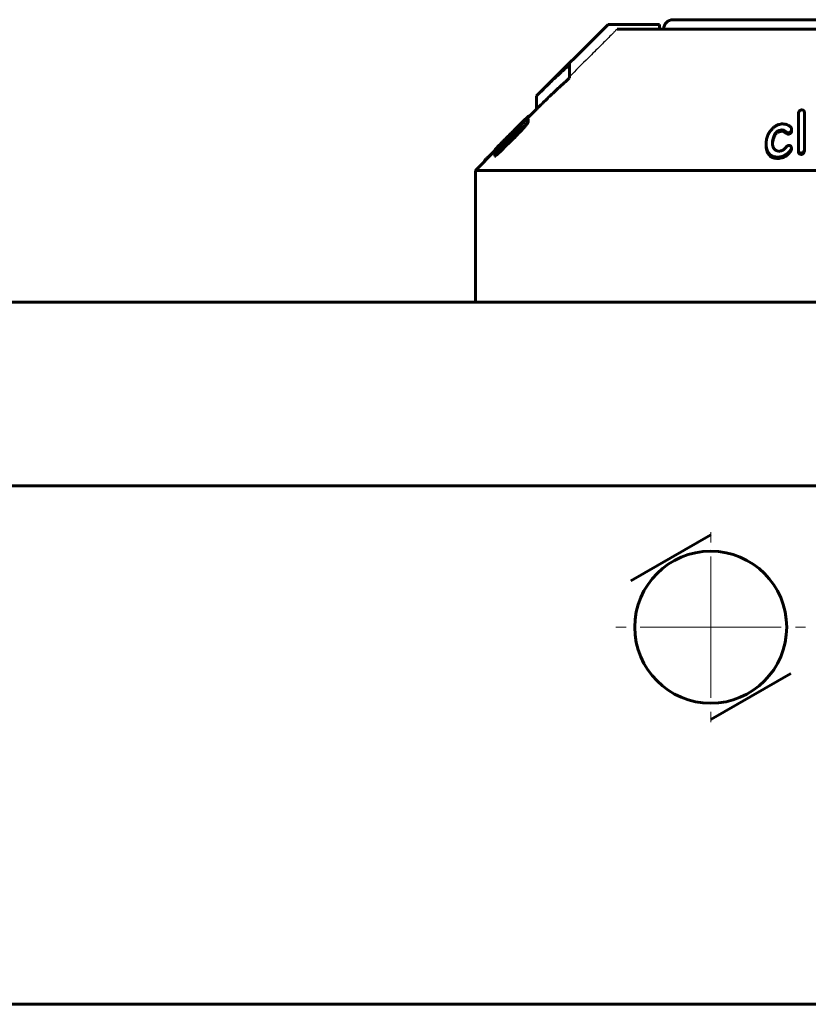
# Model space of a CAD drawing. Header units: millimetres. Extents: x -268 to 542, y -145 to 144.
# Tile 3 of 14: x -88 to -5, y 38 to 142. Entities that reach past the tile are written whole.
import ezdxf

# ---------------------------------------------------------------- set-up
doc = ezdxf.new("R2010")
doc.units = ezdxf.units.MM
for name, pattern in [('K5LT-1', [0]), ('K5LT_AXLED', [12, 7.5, -1.5, 1.5, -1.5]), ('K5LT_BASIC', [0])]:
    doc.linetypes.add(name, pattern=pattern)
doc.layers.add('Системный слой (1)', color=7, linetype='Continuous', true_color=0x6c6c6c)

# ---------------------------------------------------------------- blocks, each defined once
blk = doc.blocks.new('U0')
at = {"layer": 'Системный слой (1)', "color": 150, "linetype": 'K5LT_BASIC', "lineweight": 60, "true_color": 0x0080ff}
for p, q in [((-34.39, 131.8), (-34.38, 131.81)), ((-34.39, 131.79), (-34.39, 131.8)), ((-34.38, 131.81), (-34.38, 131.82))]:
    blk.add_line(p, q, dxfattribs=at)
blk = doc.blocks.new('U2')
at = {"layer": 'Системный слой (1)', "color": 150, "linetype": 'K5LT_BASIC', "lineweight": 60, "true_color": 0x0080ff}
for p, q in [((-36.46, 130), (-36.46, 130.02)), ((-36.45, 129.98), (-36.46, 130)), ((-36.45, 129.95), (-36.45, 129.98))]:
    blk.add_line(p, q, dxfattribs=at)
blk = doc.blocks.new('U4')
at = {"layer": 'Системный слой (1)', "color": 150, "linetype": 'K5LT_BASIC', "lineweight": 60, "true_color": 0x0080ff}
for p, q in [((-37.87, 128.55), (-37.77, 128.64)), ((-37.94, 128.51), (-37.92, 128.52)), ((-37.92, 128.52), (-37.87, 128.55))]:
    blk.add_line(p, q, dxfattribs=at)
blk = doc.blocks.new('U5')
at = {"layer": 'Системный слой (1)', "color": 150, "linetype": 'K5LT_BASIC', "lineweight": 60, "true_color": 0x0080ff}
for p, q in [((-35.38, 130.77), (-35.33, 130.81)), ((-35.33, 130.81), (-35.29, 130.85)), ((-35.29, 130.85), (-35.24, 130.88))]:
    blk.add_line(p, q, dxfattribs=at)
blk = doc.blocks.new('U8')
at = {"layer": 'Системный слой (1)', "color": 150, "linetype": 'K5LT_BASIC', "lineweight": 60, "true_color": 0x0080ff}
for p, q in [((-34.66, 131.73), (-34.53, 131.87)), ((-34.53, 131.87), (-34.42, 132)), ((-34.42, 132), (-34.36, 132.07))]:
    blk.add_line(p, q, dxfattribs=at)
blk = doc.blocks.new('U12')
at = {"layer": 'Системный слой (1)', "color": 150, "linetype": 'K5LT_BASIC', "lineweight": 60, "true_color": 0x0080ff}
for p, q in [((-36.69, 129.79), (-36.79, 129.69)), ((-36.59, 129.89), (-36.69, 129.79)), ((-36.48, 130), (-36.59, 129.89))]:
    blk.add_line(p, q, dxfattribs=at)
blk = doc.blocks.new('U13')
at = {"layer": 'Системный слой (1)', "color": 150, "linetype": 'K5LT_BASIC', "lineweight": 60, "true_color": 0x0080ff}
for p, q in [((-34.36, 132.14), (-33.5, 133)), ((-40, 126.5), (-37.94, 128.56))]:
    blk.add_line(p, q, dxfattribs=at)
blk = doc.blocks.new('U18')
at = {"layer": 'Системный слой (1)', "color": 150, "linetype": 'K5LT_BASIC', "lineweight": 60, "true_color": 0x0080ff}
for p, q in [((-19, 142.5), (0, 142.5)), ((0, 142.5), (19, 142.5))]:
    blk.add_line(p, q, dxfattribs=at)
blk = doc.blocks.new('U27')
at = {"layer": 'Системный слой (1)', "color": 30, "linetype": 'K5LT_AXLED', "lineweight": 18, "true_color": 0xff8000}
for q in [(-15, 88.075), (-25.075, 78), (-4.925, 78), (-15, 67.925)]:
    blk.add_line((-15, 78), q, dxfattribs=at)

msp = doc.modelspace()

# ---------------------------------------------------------------- linework, layer by layer
at = {"layer": 'Системный слой (1)', "color": 150, "linetype": 'K5LT_BASIC', "lineweight": 60, "true_color": 0x0080ff}
for p, q in [((-33.5, 134.41), (-25.91, 142)), ((-25.91, 142), (-25.86, 142)), ((-20.43, 142), (-25.86, 142)), ((-24.94, 141.5), (-1.75, 141.5)), ((-20.43, 141.5), (-20.43, 142)), ((-30, 137.86), (-30, 137.71)), ((-30, 136.3), (-30, 137.71)), ((-33.5, 133), (-33.5, 134.41)), ((-34.88, 131.75), (-34.88, 131.76)), ((-34.72, 131.67), (-34.72, 131.8)), ((-34.39, 131.8), (-34.39, 131.76)), ((-34.39, 131.62), (-34.39, 131.76)), ((-34.38, 131.98), (-34.38, 131.96)), ((-34.38, 131.82), (-34.38, 131.96)), ((-34.36, 132.22), (-34.36, 132.22)), ((-34.36, 132.07), (-34.36, 132.22)), ((-34.34, 132.16), (-34.34, 132.26)), ((-5.69, 128.63), (-5.69, 132.48)), ((-5.04, 132.64), (-5.04, 128.69)), ((-35.65, 130.83), (-36.09, 130.39)), ((-35.78, 130.86), (-36.07, 130.57)), ((-35.78, 130.86), (-35.78, 130.86)), ((-35.76, 130.86), (-35.67, 130.95)), ((-35.76, 130.78), (-35.76, 130.86)), ((-35.73, 130.81), (-35.76, 130.78)), ((-35.67, 130.86), (-35.67, 130.95)), ((-35.65, 130.74), (-35.65, 130.83)), ((-35.38, 130.77), (-35.38, 130.91)), ((-35.03, 131.57), (-35.03, 131.56)), ((-34.9, 130.97), (-34.9, 131.11)), ((-34.63, 131.67), (-34.65, 131.65)), ((-34.65, 131.65), (-34.65, 131.65)), ((-34.63, 131.66), (-34.63, 131.67)), ((-7.57, 130.78), (-7.68, 130.75)), ((-7.25, 130.63), (-7.25, 130.77)), ((-6.4, 130.9), (-6.4, 130.84)), ((-6.4, 130.7), (-6.4, 130.84)), ((-36.79, 129.74), (-36.79, 129.73)), ((-36.79, 129.61), (-36.79, 129.73)), ((-36.46, 130.16), (-36.48, 130.14)), ((-36.48, 130), (-36.48, 130.14)), ((-36.46, 130.02), (-36.48, 130)), ((-36.46, 130.02), (-36.46, 130.16)), ((-36.44, 129.96), (-36.44, 130.08)), ((-36.07, 130.57), (-36.34, 130.31)), ((-36.09, 130.31), (-36.09, 130.39)), ((-36.07, 130.57), (-36.07, 130.57)), ((-35.8, 130.04), (-35.8, 130.18)), ((-35.67, 130.5), (-35.67, 130.64)), ((-7.57, 130.64), (-7.68, 130.61)), ((-6.72, 130.35), (-6.72, 130.49)), ((-37.94, 128.62), (-38.58, 127.98)), ((-37.94, 128.51), (-37.94, 128.66)), ((-37.93, 128.66), (-37.93, 128.67)), ((-37.65, 128.76), (-37.65, 128.88)), ((-37.58, 128.56), (-37.18, 128.95)), ((-37.56, 128.62), (-37.56, 128.76)), ((-37.54, 129.09), (-37.54, 129.1)), ((-37.06, 129.44), (-37.09, 129.41)), ((-37.06, 129.35), (-37.06, 129.44)), ((-9.11, 129.27), (-9.11, 129.41)), ((-8.43, 129.46), (-8.43, 129.61)), ((-6.78, 129.13), (-6.71, 129.15)), ((-6.42, 128.75), (-6.42, 128.89)), ((-5.69, 128.49), (-5.69, 128.63)), ((-5.04, 128.55), (-5.04, 128.69)), ((-37.93, 128.43), (-37.93, 128.44)), ((-37.93, 128.29), (-37.93, 128.43)), ((-37.93, 128), (-37.93, 128.15)), ((-37.58, 128.29), (-37.58, 128.43)), ((-8.34, 127.82), (-8.34, 127.96)), ((-7.75, 128.52), (-7.57, 128.56)), ((-7.46, 127.96), (-7.64, 127.93)), ((-7.46, 127.82), (-7.64, 127.79)), ((-6.8, 128.19), (-6.8, 128.33)), ((-5.35, 128.2), (-5.35, 128.34)), ((-40, 126.5), (40, 126.5)), ((-40, 112.5), (-40, 126.5)), ((-39.1, 127.4), (-39.1, 127.43)), ((-39.05, 127.45), (-39.05, 127.5)), ((230.9, 112.5), (-230.9, 112.5)), ((230.9, 93), (-230.9, 93)), ((-23.5, 82.91), (-15, 87.81)), ((-6.5, 73.09), (-15, 68.19)), ((230.9, 37.97), (-230.9, 37.97))]:
    msp.add_line(p, q, dxfattribs=at)
msp.add_circle((-15, 78), 8.07, dxfattribs=at)
for centre, radius, start, end in [((-19, 141.5), 1, 90, 180), ((0.74, 92.73), 39.56, 102.0194, 102.3125), ((2294.67, -2239.02), 3323.18, 134.52938, 134.57245), ((4768.5, -4712.32), 6821.5, 134.770439, 134.792799), ((-9.07, 129.47), 0.642, 348.4806, 359.9461)]:
    msp.add_arc(centre, radius, start, end, dxfattribs=at)
at = {"layer": 'Системный слой (1)', "color": 7, "linetype": 'K5LT-1'}
for points, knots in [([(-25.86, 142), (-26.07, 141.79), (-27.45, 140.41), (-28.83, 139.03), (-30, 137.86)], [0, 0, 0, 0, 0.304, 1.954023, 1.954023, 1.954023, 1.954023]), ([(-24.94, 141.5), (-24.99, 141.45), (-25.13, 141.31), (-25.42, 141.02), (-25.96, 140.48), (-26.84, 139.6), (-28.24, 138.21), (-29.33, 137.11), (-30, 136.45)], [0, 0, 0, 0, 0.214109, 0.535273, 1.177601, 2.355203, 4.072201, 6.73638, 6.73638, 6.73638, 6.73638]), ([(-37.63, 128.78), (-36.76, 129.65), (-35.78, 130.62), (-34.8, 131.59), (-34.7, 131.69)], [0, 0, 0, 0, 1.052452, 1.174266, 1.174266, 1.174266, 1.174266])]:
    msp.add_open_spline(points, degree=3, knots=knots, dxfattribs=at)
at = {"layer": 'Системный слой (1)', "color": 150, "linetype": 'K5LT_BASIC', "lineweight": 60, "true_color": 0x0080ff}
for points, knots in [([(-30, 137.71), (-30.48, 137.29), (-31.41, 136.45), (-32.57, 135.34), (-33.26, 134.65), (-33.5, 134.41)], [0, 0, 0, 0, 2.4017, 4.74577, 6, 6, 6, 6]), ([(-30, 136.3), (-30.09, 136.22), (-30.29, 136.04), (-30.56, 135.8), (-30.87, 135.52), (-31.21, 135.21), (-31.8, 134.66), (-32.57, 133.92), (-33.19, 133.31), (-33.5, 133)], [0, 0, 0, 0, 0.737512, 1.675221, 2.276235, 3.354583, 4.604913, 7.2952, 10, 10, 10, 10]), ([(-5.38, 132.92), (-5.41, 132.92), (-5.44, 132.9), (-5.48, 132.88), (-5.52, 132.86), (-5.56, 132.82), (-5.6, 132.78), (-5.64, 132.72), (-5.66, 132.67), (-5.68, 132.62), (-5.69, 132.55), (-5.69, 132.51), (-5.69, 132.48)], [0, 0, 0, 0, 1.366944, 2.036038, 2.855041, 3.89681, 5.230433, 6.816386, 8.315983, 9.66028, 10.750962, 13, 13, 13, 13]), ([(-5.04, 132.64), (-5.04, 132.67), (-5.05, 132.73), (-5.07, 132.78), (-5.08, 132.81), (-5.1, 132.83), (-5.12, 132.85), (-5.16, 132.88), (-5.2, 132.9), (-5.25, 132.91), (-5.31, 132.92), (-5.35, 132.92), (-5.38, 132.92)], [0, 0, 0, 0, 3.13892, 4.560263, 5.050453, 5.781881, 6.801576, 7.972468, 9.204225, 10.215541, 10.97747, 13, 13, 13, 13]), ([(-34.61, 132.01), (-34.71, 131.92), (-34.9, 131.73), (-35.15, 131.49), (-35.35, 131.29), (-35.5, 131.14), (-35.75, 130.89), (-35.96, 130.68), (-36.11, 130.53), (-36.14, 130.5)], [0, 0, 0, 0, 2.216789, 4.324444, 4.833424, 6.128958, 7.127827, 9.463775, 10, 10, 10, 10]), ([(-35.78, 130.86), (-35.67, 130.97), (-35.49, 131.15), (-35.22, 131.42), (-35.02, 131.61), (-34.91, 131.73), (-34.88, 131.76)], [0, 0, 0, 0, 2.418259, 4.127674, 6.330572, 7, 7, 7, 7]), ([(-35.65, 130.83), (-35.54, 130.94), (-35.39, 131.1), (-35.15, 131.34), (-34.94, 131.56), (-34.79, 131.73), (-34.72, 131.8)], [0, 0, 0, 0, 2.270554, 3.336375, 5.148207, 7, 7, 7, 7]), ([(-34.9, 131.11), (-34.84, 131.17), (-34.77, 131.25), (-34.67, 131.37), (-34.61, 131.45), (-34.56, 131.51), (-34.53, 131.55), (-34.49, 131.6), (-34.45, 131.66), (-34.41, 131.72), (-34.39, 131.76), (-34.39, 131.76)], [0, 0, 0, 0, 2.551618, 3.765468, 5.299728, 6.120769, 6.764065, 7.573178, 8.458309, 10.311523, 12, 12, 12, 12]), ([(-34.88, 131.76), (-34.79, 131.85), (-34.68, 131.95), (-34.55, 132.08), (-34.46, 132.16), (-34.4, 132.22), (-34.36, 132.25), (-34.34, 132.26), (-34.34, 132.27), (-34.34, 132.26)], [0, 0, 0, 0, 3.323137, 4.054228, 5.836909, 7.201659, 8.167334, 9.009074, 10, 10, 10, 10]), ([(-34.72, 131.8), (-34.68, 131.85), (-34.6, 131.93), (-34.52, 132.03), (-34.47, 132.09), (-34.43, 132.13), (-34.41, 132.15), (-34.38, 132.18), (-34.37, 132.21), (-34.36, 132.21), (-34.36, 132.22)], [0, 0, 0, 0, 2.814073, 5.332487, 6.424686, 7.284989, 8.381757, 8.973469, 10.074025, 11, 11, 11, 11]), ([(-34.38, 131.98), (-34.39, 131.97), (-34.41, 131.95), (-34.46, 131.92), (-34.5, 131.88), (-34.54, 131.84), (-34.61, 131.78), (-34.66, 131.73), (-34.7, 131.69)], [0, 0, 0, 0, 1.708908, 2.85887, 4.082627, 5.292866, 6.284116, 9, 9, 9, 9]), ([(-34.39, 131.8), (-34.39, 131.81), (-34.4, 131.81), (-34.44, 131.79), (-34.49, 131.76), (-34.56, 131.72), (-34.62, 131.67), (-34.65, 131.65)], [0, 0, 0, 0, 1.598128, 3.122057, 4.402284, 6.012377, 8, 8, 8, 8]), ([(-34.63, 131.67), (-34.6, 131.7), (-34.55, 131.75), (-34.5, 131.81), (-34.46, 131.85), (-34.43, 131.88), (-34.41, 131.91), (-34.4, 131.93), (-34.38, 131.94), (-34.38, 131.95), (-34.38, 131.96), (-34.38, 131.96)], [0, 0, 0, 0, 3.239814, 5.039827, 6.626285, 7.7067, 8.69979, 9.685968, 10.62169, 11.336979, 12, 12, 12, 12]), ([(-34.36, 132.22), (-34.36, 132.22), (-34.36, 132.23), (-34.37, 132.22), (-34.38, 132.22), (-34.4, 132.2), (-34.43, 132.17), (-34.5, 132.11), (-34.58, 132.04), (-34.61, 132.01)], [0, 0, 0, 0, 1.137799, 1.847016, 2.705638, 3.618551, 4.938766, 7.473813, 10, 10, 10, 10]), ([(-35.31, 130.8), (-35.31, 130.8), (-35.31, 130.8), (-35.31, 130.8), (-35.32, 130.8), (-35.32, 130.8), (-35.32, 130.79), (-35.33, 130.78), (-35.34, 130.77), (-35.36, 130.75), (-35.39, 130.73), (-35.42, 130.69), (-35.46, 130.65), (-35.52, 130.59), (-35.6, 130.51), (-35.71, 130.4), (-35.86, 130.25), (-36.07, 130.05), (-36.52, 129.6), (-36.89, 129.23), (-37.18, 128.95)], [0, 0, 0, 0, 0.037805, 0.053891, 0.07535, 0.105587, 0.152025, 0.230103, 0.36999, 0.58896, 0.884886, 1.251429, 1.693453, 2.404141, 3.297945, 4.343955, 5.934876, 8.424337, 11.299066, 21, 21, 21, 21]), ([(-35.8, 130.18), (-35.7, 130.27), (-35.56, 130.42), (-35.33, 130.65), (-35.12, 130.87), (-34.96, 131.03), (-34.9, 131.11)], [0, 0, 0, 0, 2.057599, 3.237444, 5.280348, 7, 7, 7, 7]), ([(-35.8, 130.04), (-35.7, 130.13), (-35.56, 130.28), (-35.33, 130.51), (-35.12, 130.73), (-34.96, 130.89), (-34.9, 130.97)], [0, 0, 0, 0, 2.057599, 3.237444, 5.280348, 7, 7, 7, 7]), ([(-35.76, 130.86), (-35.77, 130.86), (-35.77, 130.85), (-35.77, 130.85), (-35.78, 130.84), (-35.78, 130.84), (-35.78, 130.84)], [0, 0, 0, 0, 2.590913, 3.985375, 5.279698, 7, 7, 7, 7]), ([(-35.78, 130.84), (-35.78, 130.84), (-35.78, 130.83), (-35.78, 130.83), (-35.78, 130.82), (-35.77, 130.8), (-35.77, 130.79), (-35.76, 130.78)], [0, 0, 0, 0, 0.885205, 1.687785, 2.734791, 5.087884, 8, 8, 8, 8]), ([(-35.73, 130.81), (-35.66, 130.88), (-35.54, 131), (-35.39, 131.15), (-35.29, 131.26), (-35.22, 131.34), (-35.15, 131.41), (-35.1, 131.46), (-35.07, 131.5), (-35.05, 131.53), (-35.03, 131.55), (-35.03, 131.56), (-35.03, 131.56)], [0, 0, 0, 0, 2.825463, 5.344879, 6.289017, 7.780927, 8.863, 9.715234, 10.774053, 11.263781, 12.086537, 13, 13, 13, 13]), ([(-35.03, 131.57), (-35.03, 131.57), (-35.03, 131.57), (-35.03, 131.56), (-35.04, 131.56), (-35.05, 131.55), (-35.07, 131.54), (-35.09, 131.52), (-35.11, 131.49), (-35.15, 131.46), (-35.19, 131.42), (-35.24, 131.37), (-35.3, 131.31), (-35.44, 131.18), (-35.57, 131.05), (-35.67, 130.95)], [0, 0, 0, 0, 0.636658, 0.963521, 1.441343, 2.037851, 2.685747, 3.352949, 4.095631, 4.989231, 6.023151, 7.173975, 8.424739, 9.710195, 16, 16, 16, 16]), ([(-35.67, 130.64), (-35.64, 130.67), (-35.59, 130.72), (-35.53, 130.78), (-35.48, 130.83), (-35.43, 130.87), (-35.4, 130.9), (-35.38, 130.91)], [0, 0, 0, 0, 2.52997, 3.750607, 5.15775, 6.676786, 8, 8, 8, 8]), ([(-35.67, 130.5), (-35.64, 130.53), (-35.59, 130.57), (-35.53, 130.64), (-35.48, 130.68), (-35.43, 130.73), (-35.4, 130.76), (-35.38, 130.77)], [0, 0, 0, 0, 2.52997, 3.750607, 5.15775, 6.676786, 8, 8, 8, 8]), ([(-35.38, 130.91), (-35.33, 130.95), (-35.26, 131.01), (-35.18, 131.07), (-35.14, 131.1), (-35.1, 131.12), (-35.07, 131.14), (-35.06, 131.13), (-35.06, 131.13)], [0, 0, 0, 0, 3.160112, 4.264076, 5.188226, 6.119884, 7.513645, 9, 9, 9, 9]), ([(-35.06, 131.13), (-35.06, 131.12), (-35.06, 131.11), (-35.07, 131.1), (-35.08, 131.08), (-35.09, 131.06), (-35.12, 131.02), (-35.16, 130.97), (-35.22, 130.9), (-35.28, 130.84), (-35.31, 130.8)], [0, 0, 0, 0, 1.241609, 1.979352, 2.692556, 3.604733, 4.876284, 6.53077, 8.178933, 11, 11, 11, 11]), ([(-34.9, 130.97), (-34.84, 131.03), (-34.77, 131.11), (-34.67, 131.23), (-34.61, 131.31), (-34.56, 131.37), (-34.53, 131.41), (-34.49, 131.46), (-34.45, 131.52), (-34.41, 131.58), (-34.39, 131.61), (-34.39, 131.62)], [0, 0, 0, 0, 2.551618, 3.765468, 5.299728, 6.120769, 6.764065, 7.573178, 8.458309, 10.311523, 12, 12, 12, 12]), ([(-8.36, 131.02), (-8.44, 130.95), (-8.54, 130.83), (-8.67, 130.67), (-8.75, 130.56), (-8.82, 130.44), (-8.9, 130.3), (-8.98, 130.13), (-9.05, 129.92), (-9.1, 129.68), (-9.11, 129.51), (-9.11, 129.41)], [0, 0, 0, 0, 1.851872, 2.758427, 3.638399, 4.504743, 5.326547, 6.861171, 8.289074, 9.855741, 12, 12, 12, 12]), ([(-8.43, 129.61), (-8.42, 129.69), (-8.39, 129.81), (-8.35, 129.98), (-8.3, 130.11), (-8.26, 130.22), (-8.22, 130.31), (-8.17, 130.39), (-8.12, 130.46), (-8.06, 130.53), (-8, 130.59), (-7.93, 130.64), (-7.87, 130.68), (-7.8, 130.72), (-7.74, 130.74), (-7.7, 130.75), (-7.68, 130.75)], [0, 0, 0, 0, 3.241048, 5.047654, 6.766995, 8.327406, 9.268474, 10.556169, 11.643656, 12.264552, 13.559634, 14.303065, 15.096376, 15.666231, 16.494689, 17, 17, 17, 17]), ([(-7.7, 131.38), (-7.76, 131.37), (-7.87, 131.33), (-8.01, 131.26), (-8.12, 131.2), (-8.24, 131.12), (-8.32, 131.06), (-8.36, 131.02)], [0, 0, 0, 0, 1.982736, 3.576193, 4.754474, 6.062208, 8, 8, 8, 8]), ([(-7.57, 130.78), (-7.55, 130.78), (-7.51, 130.79), (-7.45, 130.79), (-7.37, 130.79), (-7.3, 130.78), (-7.26, 130.78), (-7.25, 130.77)], [0, 0, 0, 0, 1.290662, 2.90906, 4.554237, 7.238457, 8, 8, 8, 8]), ([(-6.83, 131.33), (-6.86, 131.34), (-6.91, 131.36), (-7, 131.39), (-7.1, 131.41), (-7.26, 131.43), (-7.4, 131.43), (-7.49, 131.43), (-7.5, 131.43)], [0, 0, 0, 0, 1.483492, 2.309789, 3.881401, 5.634908, 8.535849, 9, 9, 9, 9]), ([(-7.25, 130.77), (-7.2, 130.74), (-7.14, 130.69), (-7.05, 130.63), (-6.99, 130.59), (-6.94, 130.56), (-6.9, 130.54), (-6.86, 130.52), (-6.83, 130.51), (-6.81, 130.5), (-6.79, 130.49), (-6.77, 130.49), (-6.76, 130.49), (-6.74, 130.48), (-6.73, 130.49), (-6.72, 130.49)], [0, 0, 0, 0, 4.412883, 6.746331, 8.858084, 10.064583, 11.532062, 12.80947, 13.554188, 13.957491, 14.612262, 14.857905, 15.133931, 15.726028, 16, 16, 16, 16]), ([(-6.4, 130.9), (-6.4, 130.92), (-6.41, 130.96), (-6.43, 131.01), (-6.47, 131.06), (-6.51, 131.11), (-6.57, 131.16), (-6.68, 131.24), (-6.77, 131.3), (-6.83, 131.33)], [0, 0, 0, 0, 1.029154, 2.340415, 2.962517, 4.10632, 5.152465, 6.936355, 10, 10, 10, 10]), ([(-6.72, 130.49), (-6.68, 130.5), (-6.62, 130.52), (-6.56, 130.56), (-6.52, 130.59), (-6.5, 130.61), (-6.47, 130.63), (-6.45, 130.67), (-6.42, 130.71), (-6.4, 130.77), (-6.4, 130.82), (-6.4, 130.84)], [0, 0, 0, 0, 2.515286, 4.019865, 4.451404, 5.110725, 6.040927, 7.050381, 7.986521, 9.826859, 12, 12, 12, 12]), ([(-6.72, 130.35), (-6.68, 130.36), (-6.62, 130.38), (-6.56, 130.42), (-6.52, 130.44), (-6.5, 130.46), (-6.47, 130.49), (-6.45, 130.52), (-6.42, 130.57), (-6.4, 130.63), (-6.4, 130.68), (-6.4, 130.7)], [0, 0, 0, 0, 2.515286, 4.019865, 4.451404, 5.110725, 6.040927, 7.050381, 7.986521, 9.826859, 12, 12, 12, 12]), ([(-36.97, 129.67), (-37.05, 129.58), (-37.16, 129.47), (-37.33, 129.3), (-37.44, 129.19), (-37.54, 129.09), (-37.63, 129), (-37.7, 128.93), (-37.79, 128.82), (-37.86, 128.75), (-37.91, 128.7), (-37.93, 128.67), (-37.94, 128.66), (-37.94, 128.66)], [0, 0, 0, 0, 2.688752, 3.542784, 5.576189, 6.43448, 7.043791, 8.661785, 9.159185, 11.322454, 12.160759, 12.850667, 14, 14, 14, 14]), ([(-37.54, 129.1), (-37.43, 129.2), (-37.25, 129.39), (-37.02, 129.62), (-36.83, 129.81), (-36.67, 129.97), (-36.5, 130.14), (-36.39, 130.25), (-36.34, 130.31)], [0, 0, 0, 0, 2.602905, 4.261046, 5.304934, 6.703508, 7.852297, 9, 9, 9, 9]), ([(-36.48, 130.14), (-36.55, 130.07), (-36.65, 129.98), (-36.79, 129.83), (-36.89, 129.73), (-37, 129.61), (-37.08, 129.54), (-37.16, 129.45), (-37.21, 129.4), (-37.25, 129.35), (-37.28, 129.32), (-37.29, 129.3), (-37.29, 129.3), (-37.29, 129.3)], [0, 0, 0, 0, 2.822083, 3.69641, 5.728021, 6.889963, 8.669766, 9.161364, 10.879836, 11.69953, 12.481772, 13.362115, 14, 14, 14, 14]), ([(-37.06, 129.44), (-37.04, 129.46), (-37.01, 129.49), (-36.96, 129.54), (-36.93, 129.57), (-36.89, 129.62), (-36.85, 129.65), (-36.83, 129.68), (-36.81, 129.7), (-36.8, 129.72), (-36.79, 129.73), (-36.79, 129.73)], [0, 0, 0, 0, 2.116859, 3.151405, 4.504638, 6.138743, 7.736065, 8.963192, 9.989886, 10.858108, 12, 12, 12, 12]), ([(-36.14, 130.5), (-36.27, 130.37), (-36.54, 130.1), (-36.82, 129.82), (-36.97, 129.67)], [0, 0, 0, 0, 2.241148, 5, 5, 5, 5]), ([(-36.79, 129.74), (-36.79, 129.74), (-36.79, 129.74), (-36.8, 129.73), (-36.81, 129.72), (-36.83, 129.71), (-36.85, 129.69), (-36.89, 129.65), (-36.92, 129.62), (-36.95, 129.6)], [0, 0, 0, 0, 0.851758, 1.654474, 2.511398, 3.626173, 4.910911, 6.182878, 10, 10, 10, 10]), ([(-36.44, 130.08), (-36.44, 130.08), (-36.44, 130.08), (-36.42, 130.09), (-36.41, 130.1), (-36.39, 130.11), (-36.37, 130.12), (-36.34, 130.15), (-36.3, 130.19), (-36.25, 130.23), (-36.17, 130.31), (-36.12, 130.36), (-36.09, 130.39)], [0, 0, 0, 0, 2.807878, 4.137784, 4.842213, 5.456892, 6.278995, 7.180468, 8.101556, 9.66571, 10.800033, 13, 13, 13, 13]), ([(-8.43, 129.46), (-8.42, 129.54), (-8.39, 129.67), (-8.35, 129.84), (-8.3, 129.97), (-8.26, 130.07), (-8.22, 130.17), (-8.17, 130.25), (-8.12, 130.32), (-8.06, 130.39), (-8, 130.45), (-7.93, 130.5), (-7.87, 130.54), (-7.8, 130.57), (-7.74, 130.6), (-7.7, 130.61), (-7.68, 130.61)], [0, 0, 0, 0, 3.241048, 5.047654, 6.766995, 8.327406, 9.268474, 10.556169, 11.643656, 12.264552, 13.559634, 14.303065, 15.096376, 15.666231, 16.494689, 17, 17, 17, 17]), ([(-7.57, 130.64), (-7.55, 130.64), (-7.51, 130.65), (-7.45, 130.65), (-7.37, 130.65), (-7.3, 130.64), (-7.26, 130.63), (-7.25, 130.63)], [0, 0, 0, 0, 1.290662, 2.90906, 4.554237, 7.238457, 8, 8, 8, 8]), ([(-7.25, 130.63), (-7.2, 130.6), (-7.14, 130.55), (-7.05, 130.49), (-6.99, 130.45), (-6.94, 130.42), (-6.9, 130.4), (-6.86, 130.38), (-6.83, 130.36), (-6.81, 130.36), (-6.79, 130.35), (-6.77, 130.35), (-6.76, 130.34), (-6.74, 130.34), (-6.73, 130.34), (-6.72, 130.35)], [0, 0, 0, 0, 4.412883, 6.746331, 8.858084, 10.064583, 11.532062, 12.80947, 13.554188, 13.957491, 14.612262, 14.857905, 15.133931, 15.726028, 16, 16, 16, 16]), ([(-37.94, 128.66), (-37.94, 128.65), (-37.92, 128.65), (-37.87, 128.69), (-37.84, 128.72), (-37.8, 128.75), (-37.74, 128.8), (-37.69, 128.85), (-37.65, 128.88)], [0, 0, 0, 0, 3.636554, 4.673914, 5.714097, 6.491808, 7.222741, 9, 9, 9, 9]), ([(-37.93, 128.67), (-37.93, 128.68), (-37.92, 128.69), (-37.88, 128.74), (-37.83, 128.79), (-37.79, 128.84), (-37.69, 128.94), (-37.6, 129.03), (-37.54, 129.1)], [0, 0, 0, 0, 1.602993, 3.296068, 3.873216, 4.883372, 6.0999, 9, 9, 9, 9]), ([(-37.93, 128.43), (-37.93, 128.43), (-37.93, 128.43), (-37.92, 128.44), (-37.91, 128.44), (-37.89, 128.46), (-37.86, 128.48), (-37.83, 128.5), (-37.8, 128.54), (-37.76, 128.58), (-37.7, 128.63), (-37.63, 128.69), (-37.59, 128.74), (-37.56, 128.76)], [0, 0, 0, 0, 1.544614, 2.551456, 3.207757, 4.004055, 4.92667, 5.974768, 7.091383, 8.165005, 9.806419, 11.808388, 14, 14, 14, 14]), ([(-37.93, 128.29), (-37.93, 128.29), (-37.93, 128.29), (-37.92, 128.29), (-37.91, 128.3), (-37.89, 128.32), (-37.86, 128.34), (-37.83, 128.36), (-37.8, 128.39), (-37.76, 128.43), (-37.7, 128.49), (-37.63, 128.55), (-37.59, 128.6), (-37.56, 128.62)], [0, 0, 0, 0, 1.544614, 2.551456, 3.207757, 4.004055, 4.92667, 5.974768, 7.091383, 8.165005, 9.806419, 11.808388, 14, 14, 14, 14]), ([(-37.63, 128.78), (-37.65, 128.76), (-37.68, 128.73), (-37.72, 128.69), (-37.75, 128.66), (-37.81, 128.59), (-37.86, 128.53), (-37.91, 128.48), (-37.92, 128.47)], [0, 0, 0, 0, 1.407923, 2.374764, 3.155673, 4.09328, 7.535691, 9, 9, 9, 9]), ([(-37.65, 128.88), (-37.61, 128.92), (-37.52, 129), (-37.42, 129.09), (-37.35, 129.16), (-37.3, 129.2), (-37.24, 129.26), (-37.17, 129.33), (-37.12, 129.38), (-37.09, 129.41)], [0, 0, 0, 0, 2.885104, 4.891156, 5.819847, 6.526329, 7.299093, 8.850755, 10, 10, 10, 10]), ([(-36.95, 129.6), (-36.97, 129.58), (-37.01, 129.54), (-37.06, 129.49), (-37.12, 129.44), (-37.17, 129.39), (-37.22, 129.35), (-37.25, 129.32), (-37.27, 129.31), (-37.29, 129.3), (-37.29, 129.3), (-37.29, 129.3)], [0, 0, 0, 0, 1.140314, 2.508555, 3.866338, 5.084946, 7.04458, 8.013111, 8.971042, 10.040945, 12, 12, 12, 12]), ([(-9.11, 129.41), (-9.11, 129.31), (-9.11, 129.16), (-9.08, 128.95), (-9.05, 128.8), (-9.01, 128.67), (-8.96, 128.53), (-8.89, 128.4), (-8.8, 128.28), (-8.71, 128.18), (-8.59, 128.08), (-8.47, 128.01), (-8.38, 127.97), (-8.34, 127.96)], [0, 0, 0, 0, 2.44646, 3.835964, 5.170575, 6.405154, 7.287389, 8.8894, 9.803832, 10.951221, 12.022552, 13.283772, 14, 14, 14, 14]), ([(-9.11, 129.27), (-9.11, 129.16), (-9.11, 129.01), (-9.08, 128.79), (-9.04, 128.63), (-8.99, 128.46), (-8.92, 128.31), (-8.82, 128.16), (-8.73, 128.06), (-8.63, 127.97), (-8.52, 127.89), (-8.41, 127.84), (-8.34, 127.82)], [0, 0, 0, 0, 2.393439, 3.562104, 5.078747, 6.273993, 7.81869, 8.790246, 10.228821, 10.858866, 11.607656, 13, 13, 13, 13]), ([(-7.75, 128.52), (-7.79, 128.53), (-7.86, 128.55), (-7.94, 128.57), (-8, 128.6), (-8.08, 128.64), (-8.15, 128.68), (-8.22, 128.75), (-8.29, 128.84), (-8.34, 128.93), (-8.38, 129.02), (-8.42, 129.13), (-8.44, 129.28), (-8.45, 129.4), (-8.45, 129.46)], [0, 0, 0, 0, 1.238385, 1.823505, 2.483596, 3.322944, 4.495671, 5.29103, 6.812706, 8.408761, 9.0423, 10.613567, 12.729894, 15, 15, 15, 15]), ([(-6.96, 129.01), (-7, 128.96), (-7.06, 128.89), (-7.15, 128.79), (-7.21, 128.74), (-7.27, 128.69), (-7.34, 128.65), (-7.44, 128.59), (-7.53, 128.57), (-7.57, 128.56)], [0, 0, 0, 0, 2.656854, 4.19678, 5.218275, 5.919945, 7.043775, 8.447711, 10, 10, 10, 10]), ([(-6.78, 129.13), (-6.79, 129.13), (-6.81, 129.13), (-6.83, 129.12), (-6.85, 129.1), (-6.87, 129.09), (-6.89, 129.07), (-6.92, 129.05), (-6.94, 129.03), (-6.96, 129.01)], [0, 0, 0, 0, 1.231522, 2.455537, 3.039734, 4.326532, 5.73527, 7.094458, 10, 10, 10, 10]), ([(-6.8, 128.33), (-6.76, 128.37), (-6.69, 128.44), (-6.62, 128.52), (-6.57, 128.59), (-6.53, 128.64), (-6.49, 128.69), (-6.46, 128.75), (-6.44, 128.8), (-6.42, 128.85), (-6.42, 128.88), (-6.42, 128.89)], [0, 0, 0, 0, 2.800801, 4.343109, 5.784243, 6.916075, 7.805685, 9.126458, 10.211586, 11.156205, 12, 12, 12, 12]), ([(-6.8, 128.19), (-6.76, 128.23), (-6.69, 128.3), (-6.62, 128.38), (-6.57, 128.45), (-6.53, 128.5), (-6.49, 128.55), (-6.46, 128.6), (-6.44, 128.66), (-6.42, 128.71), (-6.42, 128.74), (-6.42, 128.75)], [0, 0, 0, 0, 2.800801, 4.343109, 5.784243, 6.916075, 7.805685, 9.126458, 10.211586, 11.156205, 12, 12, 12, 12]), ([(-6.42, 128.89), (-6.43, 128.92), (-6.44, 128.96), (-6.46, 129.02), (-6.48, 129.05), (-6.5, 129.08), (-6.52, 129.1), (-6.54, 129.12), (-6.57, 129.13), (-6.59, 129.14), (-6.62, 129.15), (-6.64, 129.15), (-6.67, 129.15), (-6.69, 129.15), (-6.71, 129.15)], [0, 0, 0, 0, 3.389955, 5.146748, 6.809073, 8.006042, 9.140568, 9.866751, 10.776401, 11.678492, 12.483017, 13.161565, 13.779291, 15, 15, 15, 15]), ([(-5.69, 128.63), (-5.69, 128.6), (-5.68, 128.55), (-5.66, 128.5), (-5.65, 128.46), (-5.62, 128.44), (-5.59, 128.41), (-5.56, 128.39), (-5.53, 128.37), (-5.49, 128.36), (-5.43, 128.35), (-5.38, 128.34), (-5.35, 128.34)], [0, 0, 0, 0, 2.899697, 4.308471, 4.787676, 6.262933, 7.109584, 7.98401, 8.924142, 9.912602, 10.838008, 13, 13, 13, 13]), ([(-5.35, 128.34), (-5.33, 128.34), (-5.32, 128.35), (-5.29, 128.35), (-5.26, 128.36), (-5.24, 128.38), (-5.2, 128.4), (-5.17, 128.43), (-5.14, 128.46), (-5.11, 128.51), (-5.08, 128.57), (-5.06, 128.63), (-5.05, 128.67), (-5.04, 128.69)], [0, 0, 0, 0, 0.897492, 1.375679, 1.985987, 2.752026, 3.736265, 4.962076, 6.322424, 7.632467, 9.944553, 12.104478, 14, 14, 14, 14]), ([(-39.05, 127.5), (-39.03, 127.52), (-39, 127.55), (-38.94, 127.61), (-38.87, 127.69), (-38.79, 127.77), (-38.69, 127.87), (-38.62, 127.94), (-38.58, 127.98)], [0, 0, 0, 0, 1.34995, 2.281421, 3.617318, 5.469953, 6.785782, 9, 9, 9, 9]), ([(-37.58, 128.56), (-37.62, 128.51), (-37.69, 128.44), (-37.77, 128.35), (-37.83, 128.29), (-37.87, 128.24), (-37.9, 128.21), (-37.92, 128.18), (-37.93, 128.16), (-37.93, 128.15), (-37.93, 128.15), (-37.93, 128.15)], [0, 0, 0, 0, 3.319522, 5.320656, 6.754491, 7.896661, 9.342277, 10.048352, 10.651326, 11.450744, 12, 12, 12, 12]), ([(-37.92, 128.47), (-37.92, 128.46), (-37.92, 128.46), (-37.93, 128.45), (-37.93, 128.45), (-37.93, 128.44), (-37.93, 128.44), (-37.93, 128.44)], [0, 0, 0, 0, 1.367009, 2.457558, 3.993434, 5.488931, 8, 8, 8, 8]), ([(-37.93, 128.15), (-37.93, 128.14), (-37.91, 128.15), (-37.88, 128.16), (-37.86, 128.18), (-37.83, 128.2), (-37.8, 128.23), (-37.77, 128.25), (-37.72, 128.29), (-37.66, 128.35), (-37.61, 128.4), (-37.58, 128.43)], [0, 0, 0, 0, 2.875927, 3.768488, 4.566677, 5.481203, 6.429979, 7.306065, 8.058159, 9.805242, 12, 12, 12, 12]), ([(-37.93, 128), (-37.93, 128), (-37.91, 128), (-37.88, 128.02), (-37.86, 128.04), (-37.83, 128.06), (-37.8, 128.09), (-37.77, 128.11), (-37.72, 128.15), (-37.66, 128.21), (-37.61, 128.26), (-37.58, 128.29)], [0, 0, 0, 0, 2.875927, 3.768488, 4.566677, 5.481203, 6.429979, 7.306065, 8.058159, 9.805242, 12, 12, 12, 12]), ([(-8.34, 127.96), (-8.28, 127.95), (-8.17, 127.93), (-8.04, 127.92), (-7.93, 127.91), (-7.84, 127.91), (-7.74, 127.91), (-7.68, 127.92), (-7.65, 127.93), (-7.64, 127.93)], [0, 0, 0, 0, 2.980993, 4.668551, 5.811867, 7.318445, 8.711739, 9.774156, 10, 10, 10, 10]), ([(-8.34, 127.82), (-8.28, 127.81), (-8.17, 127.79), (-8.04, 127.78), (-7.93, 127.77), (-7.84, 127.77), (-7.74, 127.77), (-7.68, 127.78), (-7.65, 127.79), (-7.64, 127.79)], [0, 0, 0, 0, 2.980993, 4.668551, 5.811867, 7.318445, 8.711739, 9.774156, 10, 10, 10, 10]), ([(-7.46, 127.96), (-7.42, 127.97), (-7.35, 127.99), (-7.26, 128.03), (-7.18, 128.07), (-7.11, 128.11), (-7.01, 128.17), (-6.91, 128.25), (-6.83, 128.3), (-6.8, 128.33)], [0, 0, 0, 0, 1.370302, 2.881336, 3.59296, 4.643168, 6.23584, 7.949362, 10, 10, 10, 10]), ([(-7.46, 127.82), (-7.42, 127.83), (-7.35, 127.85), (-7.26, 127.89), (-7.18, 127.93), (-7.11, 127.97), (-7.01, 128.03), (-6.91, 128.1), (-6.83, 128.16), (-6.8, 128.19)], [0, 0, 0, 0, 1.370302, 2.881336, 3.59296, 4.643168, 6.23584, 7.949363, 10, 10, 10, 10]), ([(-5.69, 128.49), (-5.69, 128.46), (-5.68, 128.41), (-5.66, 128.36), (-5.65, 128.32), (-5.62, 128.3), (-5.59, 128.27), (-5.56, 128.25), (-5.53, 128.23), (-5.49, 128.22), (-5.43, 128.21), (-5.38, 128.2), (-5.35, 128.2)], [0, 0, 0, 0, 2.899697, 4.308471, 4.787676, 6.262933, 7.109584, 7.98401, 8.924142, 9.912602, 10.838008, 13, 13, 13, 13]), ([(-5.35, 128.2), (-5.33, 128.2), (-5.32, 128.21), (-5.29, 128.21), (-5.26, 128.22), (-5.24, 128.24), (-5.2, 128.26), (-5.17, 128.29), (-5.14, 128.32), (-5.11, 128.37), (-5.08, 128.42), (-5.06, 128.49), (-5.05, 128.53), (-5.04, 128.55)], [0, 0, 0, 0, 0.897492, 1.375679, 1.985987, 2.752026, 3.736265, 4.962076, 6.322424, 7.632467, 9.944553, 12.104478, 14, 14, 14, 14]), ([(-39.1, 127.43), (-39.1, 127.43), (-39.1, 127.44), (-39.1, 127.44), (-39.09, 127.45), (-39.08, 127.46), (-39.07, 127.48), (-39.06, 127.49), (-39.05, 127.5)], [0, 0, 0, 0, 0.659941, 1.593255, 2.707914, 3.739806, 6.984148, 9, 9, 9, 9])]:
    msp.add_open_spline(points, degree=3, knots=knots, dxfattribs=at)
for points in [[(-35.8, 130.18), (-36.39, 129.6), (-36.98, 129.02), (-37.58, 128.43)], [(-35.67, 130.64), (-36.3, 130.01), (-36.93, 129.39), (-37.56, 128.76)], [(-36.44, 130.08), (-36.45, 130.12), (-36.46, 130.15), (-36.46, 130.16)], [(-8.45, 129.46), (-8.44, 129.51), (-8.43, 129.56), (-8.43, 129.61)]]:
    msp.add_open_spline(points, degree=3, dxfattribs=at)

# ---------------------------------------------------------------- block references
at = {"layer": 'Системный слой (1)'}
for name in ['U18', 'U13', 'U8', 'U0', 'U5', 'U12', 'U2', 'U4', 'U27']:
    msp.add_blockref(name, (0, 0), dxfattribs=at)

doc.saveas('drawing.dxf')
